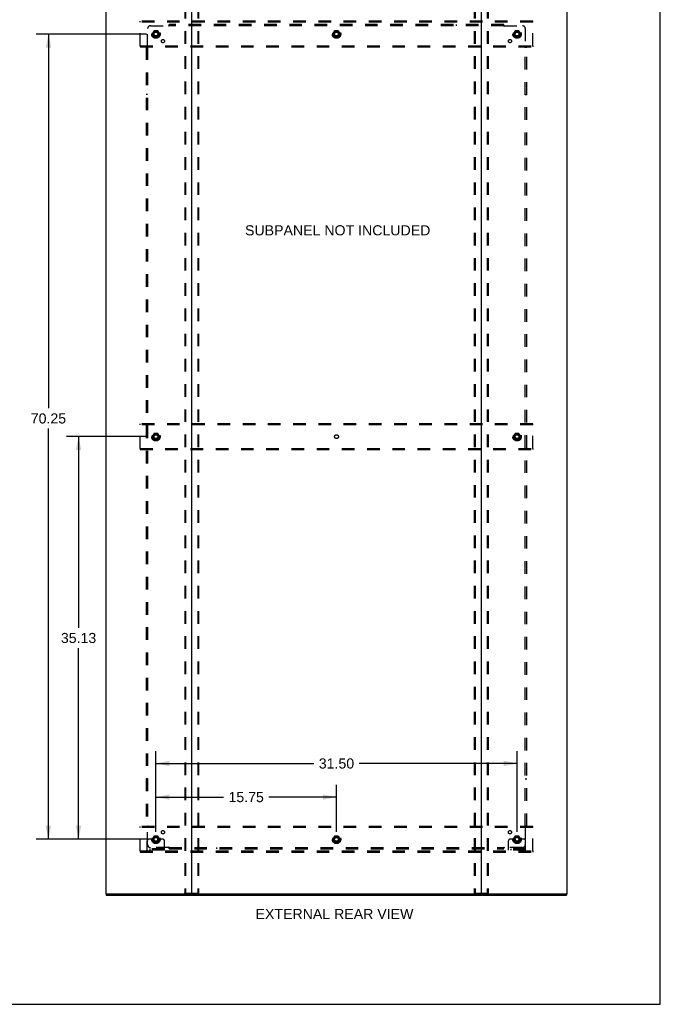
# Model space of a CAD drawing. Header units: inches. Extents: x 0 to 200, y 0 to 129.
# Tile 91 of 94: x 144 to 200, y 0 to 86. Entities that reach past the tile are written whole.
import ezdxf

# ---------------------------------------------------------------- set-up
doc = ezdxf.new("R2010")
doc.units = ezdxf.units.IN
doc.header["$LTSCALE"] = 11
doc.header["$MEASUREMENT"] = 0
doc.linetypes.add('DOT', pattern=[0.2, 0.1, -0.1])
doc.linetypes.add('HIDDEN', pattern=[0.2, 0.1, -0.1])
doc.layers.get('0').update_dxf_attribs({"linetype": 'CONTINUOUS'})
for name, color, linetype in [('DEFAULT_2', 8, 'HIDDEN'), ('DIMENSIONS', 7, 'CONTINUOUS'), ('SUBPANEL', 7, 'CONTINUOUS')]:
    doc.layers.add(name, color=color, linetype=linetype)
doc.styles.get("Standard").update_dxf_attribs({"font": 'arial.ttf'})
doc.dimstyles.new('DIMSTYLE_1', dxfattribs={"dimtxt": 0.882353, "dimasz": 1.176471, "dimexe": 0.09, "dimexo": 0.07, "dimgap": 0.0375, "dimtad": 0, "dimtih": 1, "dimtoh": 1, "dimzin": 4, "dimdsep": 46, "dimtxsty": 'Standard', "dimblk": '_FILLED', "dimblk1": '_FILLED', "dimblk2": '_FILLED', "dimcen": 0.09, "dimadec": 3, "dimazin": 1, "dimtfac": 1, "dimtdec": 3, "dimtofl": 0, "dimtmove": 0, "dimatfit": 3, "dimldrblk": '_FILLED', "dimfxl": 0, "dimtolj": 1, "dimtzin": 4, "dimarcsym": 0})

# ---------------------------------------------------------------- blocks, each defined once
blk = doc.blocks.new('_FILLED')
at = {"color": 0, "linetype": 'ByBlock'}
blk.add_solid([(0, 0), (-1, 0.2), (-1, -0.2)], dxfattribs=at)
blk = doc.blocks.new('*D3')
at = {"layer": 'DIMENSIONS', "color": 2, "linetype": 'Continuous'}
for p, q in [((156.007, 15.054), (156.007, 19.136)), ((171.757, 15.054), (171.757, 19.136)), ((156.007, 18.077), (161.899, 18.077)), ((171.757, 18.077), (165.864, 18.077))]:
    blk.add_line(p, q, dxfattribs=at)
at = {"layer": 'DIMENSIONS', "color": 2, "linetype": 'Continuous', "xscale": 1.1764705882, "yscale": 1.1764705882, "zscale": 1.1764705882, "rotation": 180}
blk.add_blockref('_FILLED', (156.007, 18.077), dxfattribs=at)
at = {"layer": 'DIMENSIONS', "color": 2, "linetype": 'Continuous', "xscale": 1.1764705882, "yscale": 1.1764705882, "zscale": 1.1764705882}
blk.add_blockref('_FILLED', (171.757, 18.077), dxfattribs=at)
at = {"layer": 'DIMENSIONS', "color": 2, "linetype": 'Continuous', "insert": (163.882, 18.518), "char_height": 0.8824, "width": 3.08332, "attachment_point": 2, "line_spacing_factor": 0.9}
blk.add_mtext('15.75', dxfattribs=at)
blk = doc.blocks.new('*D4')
at = {"layer": 'DIMENSIONS', "color": 2, "linetype": 'Continuous'}
for p, q in [((155.183, 84.646), (145.578, 84.646)), ((146.637, 84.646), (146.637, 51.993)), ((146.637, 14.396), (146.637, 50.228)), ((155.183, 14.396), (145.578, 14.396))]:
    blk.add_line(p, q, dxfattribs=at)
at = {"layer": 'DIMENSIONS', "color": 2, "linetype": 'Continuous', "xscale": 1.1764705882, "yscale": 1.1764705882, "zscale": 1.1764705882}
for p, rotation in [((146.637, 84.646), 90), ((146.637, 14.396), 270)]:
    blk.add_blockref('_FILLED', p, dxfattribs=dict(at, rotation=rotation))
at = {"layer": 'DIMENSIONS', "color": 2, "linetype": 'Continuous', "insert": (146.637, 51.552), "char_height": 0.8824, "width": 3.08332, "attachment_point": 2, "line_spacing_factor": 0.9}
blk.add_mtext('70.25', dxfattribs=at)
blk = doc.blocks.new('*D5')
at = {"layer": 'DIMENSIONS', "color": 2, "linetype": 'Continuous'}
for p, q in [((156.007, 15.054), (156.007, 22.069)), ((187.507, 15.054), (187.507, 22.069)), ((156.007, 21.011), (169.774, 21.011)), ((187.507, 21.011), (173.739, 21.011))]:
    blk.add_line(p, q, dxfattribs=at)
at = {"layer": 'DIMENSIONS', "color": 2, "linetype": 'Continuous', "xscale": 1.1764705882, "yscale": 1.1764705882, "zscale": 1.1764705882, "rotation": 180}
blk.add_blockref('_FILLED', (156.007, 21.011), dxfattribs=at)
at = {"layer": 'DIMENSIONS', "color": 2, "linetype": 'Continuous', "xscale": 1.1764705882, "yscale": 1.1764705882, "zscale": 1.1764705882}
blk.add_blockref('_FILLED', (187.507, 21.011), dxfattribs=at)
at = {"layer": 'DIMENSIONS', "color": 2, "linetype": 'Continuous', "insert": (171.757, 21.452), "char_height": 0.8824, "width": 3.08332, "attachment_point": 2, "line_spacing_factor": 0.9}
blk.add_mtext('31.50', dxfattribs=at)
blk = doc.blocks.new('*D6')
at = {"layer": 'DIMENSIONS', "color": 2, "linetype": 'Continuous'}
for p, q in [((155.183, 49.521), (148.206, 49.521)), ((149.264, 49.521), (149.264, 32.841)), ((149.264, 14.396), (149.264, 31.076)), ((155.183, 14.396), (148.206, 14.396))]:
    blk.add_line(p, q, dxfattribs=at)
at = {"layer": 'DIMENSIONS', "color": 2, "linetype": 'Continuous', "xscale": 1.1764705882, "yscale": 1.1764705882, "zscale": 1.1764705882}
for p, rotation in [((149.264, 49.521), 90), ((149.264, 14.396), 270)]:
    blk.add_blockref('_FILLED', p, dxfattribs=dict(at, rotation=rotation))
at = {"layer": 'DIMENSIONS', "color": 2, "linetype": 'Continuous', "insert": (149.264, 32.4), "char_height": 0.8824, "width": 3.08332, "attachment_point": 2, "line_spacing_factor": 0.9}
blk.add_mtext('35.13', dxfattribs=at)

msp = doc.modelspace()

# ---------------------------------------------------------------- linework, layer by layer
at = {"color": 7, "linetype": 'Continuous'}
for p, q in [((200, 0), (200, 129.412)), ((151.684, 9.625), (151.684, 9.521)), ((151.693, 9.625), (151.722, 9.625)), ((159.092, 9.625), (184.422, 9.625)), ((191.792, 9.625), (191.82, 9.625)), ((191.83, 9.625), (191.83, 9.521)), ((0, 0), (200, 0))]:
    msp.add_line(p, q, dxfattribs=at)
at = {"color": 3, "linetype": 'Continuous'}
for p, q in [((151.632, 89.417), (151.632, 9.625)), ((159.132, 9.665), (159.132, 89.377)), ((184.382, 89.377), (184.382, 9.665)), ((191.882, 9.625), (191.882, 89.417)), ((151.693, 9.625), (151.632, 9.625)), ((151.684, 9.521), (191.83, 9.521)), ((151.722, 9.625), (159.092, 9.625)), ((184.422, 9.625), (191.792, 9.625)), ((191.82, 9.625), (191.882, 9.625))]:
    msp.add_line(p, q, dxfattribs=at)
for centre, start, end in [((159.092, 9.665), 270, 360), ((184.422, 9.665), 180, 270)]:
    msp.add_arc(centre, 0.04, start, end, dxfattribs=at)
at = {"color": 7, "linetype": 'Continuous'}
for centre, start, end in [((159.172, 9.665), 180, 270), ((184.342, 9.665), 270, 360)]:
    msp.add_arc(centre, 0.04, start, end, dxfattribs=at)
at = {"layer": 'DEFAULT_2', "color": 8, "linetype": 'HIDDEN'}
for p, q in [((158.528, 89.303), (158.528, 9.738)), ((158.601, 89.303), (158.601, 9.738)), ((159.662, 89.303), (159.662, 9.738)), ((159.736, 89.303), (159.736, 9.738)), ((183.778, 89.303), (183.778, 9.738)), ((183.851, 89.303), (183.851, 9.738)), ((184.912, 89.303), (184.912, 9.738)), ((184.986, 89.303), (184.986, 9.738)), ((154.632, 85.667), (154.632, 85.771)), ((188.882, 85.771), (154.632, 85.771)), ((154.632, 83.625), (154.632, 85.667)), ((188.882, 85.667), (154.632, 85.667)), ((188.882, 85.667), (188.882, 85.771)), ((188.882, 83.625), (188.882, 85.667)), ((155.844, 84.918), (155.689, 84.651)), ((155.689, 84.641), (155.844, 84.373)), ((156.161, 84.923), (155.852, 84.923)), ((156.161, 84.368), (155.852, 84.368)), ((156.324, 84.651), (156.17, 84.918)), ((156.17, 84.373), (156.324, 84.641)), ((171.594, 84.918), (171.439, 84.651)), ((171.439, 84.641), (171.594, 84.373)), ((171.911, 84.923), (171.602, 84.923)), ((171.911, 84.368), (171.602, 84.368)), ((172.074, 84.651), (171.92, 84.918)), ((171.92, 84.373), (172.074, 84.641)), ((187.344, 84.918), (187.189, 84.651)), ((187.189, 84.641), (187.344, 84.373)), ((187.661, 84.923), (187.352, 84.923)), ((187.661, 84.368), (187.352, 84.368)), ((187.824, 84.651), (187.67, 84.918)), ((187.67, 84.373), (187.824, 84.641)), ((154.632, 83.625), (154.632, 83.521)), ((154.632, 83.625), (188.882, 83.625)), ((154.632, 83.521), (188.882, 83.521)), ((188.882, 83.625), (188.882, 83.521)), ((154.632, 50.542), (154.632, 50.646)), ((188.882, 50.646), (154.632, 50.646)), ((154.632, 48.5), (154.632, 50.542)), ((188.882, 50.542), (154.632, 50.542)), ((188.882, 50.542), (188.882, 50.646)), ((188.882, 48.5), (188.882, 50.542)), ((155.844, 49.793), (155.689, 49.526)), ((155.689, 49.516), (155.844, 49.248)), ((156.161, 49.798), (155.852, 49.798)), ((156.161, 49.243), (155.852, 49.243)), ((156.324, 49.526), (156.17, 49.793)), ((156.17, 49.248), (156.324, 49.516)), ((187.344, 49.793), (187.189, 49.526)), ((187.189, 49.516), (187.344, 49.248)), ((187.661, 49.798), (187.352, 49.798)), ((187.661, 49.243), (187.352, 49.243)), ((187.824, 49.526), (187.67, 49.793)), ((187.67, 49.248), (187.824, 49.516)), ((154.632, 48.5), (154.632, 48.396)), ((154.632, 48.5), (188.882, 48.5)), ((154.632, 48.396), (188.882, 48.396)), ((188.882, 48.5), (188.882, 48.396)), ((188.882, 15.521), (154.632, 15.521)), ((154.632, 15.417), (154.632, 15.521)), ((188.882, 15.417), (188.882, 15.521)), ((188.882, 15.417), (154.632, 15.417)), ((154.632, 13.375), (154.632, 15.417)), ((155.844, 14.668), (155.689, 14.401)), ((156.161, 14.673), (155.852, 14.673)), ((156.324, 14.401), (156.17, 14.668)), ((171.594, 14.668), (171.439, 14.401)), ((171.911, 14.673), (171.602, 14.673)), ((172.074, 14.401), (171.92, 14.668)), ((187.344, 14.668), (187.189, 14.401)), ((187.661, 14.673), (187.352, 14.673)), ((187.824, 14.401), (187.67, 14.668)), ((188.882, 13.375), (188.882, 15.417)), ((155.257, 13.448), (155.257, 14.271)), ((155.471, 14.396), (155.382, 14.396)), ((155.592, 14.396), (155.471, 14.396)), ((155.832, 14.396), (155.592, 14.396)), ((155.689, 14.391), (155.844, 14.123)), ((156.161, 14.118), (155.852, 14.118)), ((156.17, 14.123), (156.324, 14.391)), ((156.182, 14.396), (156.421, 14.396)), ((156.542, 14.396), (156.421, 14.396)), ((156.632, 14.396), (156.542, 14.396)), ((156.757, 13.448), (156.757, 14.271)), ((171.439, 14.391), (171.594, 14.123)), ((171.911, 14.118), (171.602, 14.118)), ((171.92, 14.123), (172.074, 14.391)), ((186.757, 13.448), (186.757, 14.271)), ((186.971, 14.396), (186.882, 14.396)), ((187.092, 14.396), (186.971, 14.396)), ((187.332, 14.396), (187.092, 14.396)), ((187.189, 14.391), (187.344, 14.123)), ((187.661, 14.118), (187.352, 14.118)), ((187.67, 14.123), (187.824, 14.391)), ((187.682, 14.396), (187.921, 14.396)), ((188.042, 14.396), (187.921, 14.396)), ((188.132, 14.396), (188.042, 14.396)), ((188.257, 13.448), (188.257, 14.271)), ((154.632, 13.375), (188.882, 13.375)), ((154.632, 13.375), (154.632, 13.271)), ((154.632, 13.271), (188.882, 13.271)), ((156.757, 13.552), (155.257, 13.552)), ((156.757, 13.448), (155.257, 13.448)), ((155.504, 13.448), (155.504, 13.552)), ((155.76, 13.448), (155.76, 13.552)), ((156.254, 13.448), (156.254, 13.552)), ((156.51, 13.448), (156.51, 13.552)), ((188.257, 13.552), (186.757, 13.552)), ((188.257, 13.448), (186.757, 13.448)), ((187.004, 13.448), (187.004, 13.552)), ((187.26, 13.448), (187.26, 13.552)), ((187.754, 13.448), (187.754, 13.552)), ((188.01, 13.448), (188.01, 13.552)), ((188.882, 13.375), (188.882, 13.271)), ((158.549, 9.708), (159.714, 9.708)), ((183.799, 9.708), (184.964, 9.708))]:
    msp.add_line(p, q, dxfattribs=at)
for points in [[(158.549, 9.708), (158.543, 9.709), (158.538, 9.712), (158.534, 9.717), (158.531, 9.723), (158.529, 9.73), (158.528, 9.738)], [(158.601, 9.738), (158.602, 9.73), (158.604, 9.723), (158.608, 9.717), (158.612, 9.712), (158.617, 9.709), (158.623, 9.708)], [(159.641, 9.708), (159.646, 9.709), (159.651, 9.712), (159.656, 9.717), (159.659, 9.723), (159.661, 9.73), (159.662, 9.738)], [(159.736, 9.738), (159.735, 9.73), (159.733, 9.723), (159.729, 9.717), (159.725, 9.712), (159.72, 9.709), (159.714, 9.708)], [(183.799, 9.708), (183.793, 9.709), (183.788, 9.712), (183.784, 9.717), (183.781, 9.723), (183.779, 9.73), (183.778, 9.738)], [(183.851, 9.738), (183.852, 9.73), (183.854, 9.723), (183.858, 9.717), (183.862, 9.712), (183.867, 9.709), (183.873, 9.708)], [(184.891, 9.708), (184.896, 9.709), (184.901, 9.712), (184.906, 9.717), (184.909, 9.723), (184.911, 9.73), (184.912, 9.738)], [(184.986, 9.738), (184.985, 9.73), (184.983, 9.723), (184.979, 9.717), (184.975, 9.712), (184.97, 9.709), (184.964, 9.708)]]:
    msp.add_lwpolyline(points, dxfattribs=at)
for centre, radius in [((156.007, 84.646), 0.372), ((156.007, 84.646), 0.356), ((156.007, 84.646), 0.312), ((156.007, 84.646), 0.204), ((156.007, 84.646), 0.188), ((156.007, 84.646), 0.183), ((156.007, 84.646), 0.165), ((171.757, 84.646), 0.372), ((171.757, 84.646), 0.356), ((171.757, 84.646), 0.312), ((171.757, 84.646), 0.204), ((171.757, 84.646), 0.188), ((171.757, 84.646), 0.183), ((171.757, 84.646), 0.165), ((187.507, 84.646), 0.372), ((187.507, 84.646), 0.356), ((187.507, 84.646), 0.312), ((187.507, 84.646), 0.204), ((187.507, 84.646), 0.188), ((187.507, 84.646), 0.183), ((187.507, 84.646), 0.165), ((156.007, 49.521), 0.372), ((156.007, 49.521), 0.356), ((156.007, 49.521), 0.312), ((187.507, 49.521), 0.372), ((187.507, 49.521), 0.356), ((187.507, 49.521), 0.312), ((156.007, 49.521), 0.204), ((156.007, 49.521), 0.188), ((156.007, 49.521), 0.183), ((156.007, 49.521), 0.165), ((187.507, 49.521), 0.204), ((187.507, 49.521), 0.188), ((187.507, 49.521), 0.183), ((187.507, 49.521), 0.165), ((156.007, 14.396), 0.372), ((156.007, 14.396), 0.356), ((156.007, 14.396), 0.312), ((171.757, 14.396), 0.372), ((171.757, 14.396), 0.356), ((171.757, 14.396), 0.312), ((187.507, 14.396), 0.372), ((187.507, 14.396), 0.356), ((187.507, 14.396), 0.312), ((156.007, 14.396), 0.204), ((156.007, 14.396), 0.188), ((156.007, 14.396), 0.183), ((156.007, 14.396), 0.165), ((171.757, 14.396), 0.204), ((171.757, 14.396), 0.188), ((171.757, 14.396), 0.183), ((171.757, 14.396), 0.165), ((187.507, 14.396), 0.204), ((187.507, 14.396), 0.188), ((187.507, 14.396), 0.183), ((187.507, 14.396), 0.165)]:
    msp.add_circle(centre, radius, dxfattribs=at)
at = {"layer": 'DEFAULT_2', "color": 8, "linetype": 'DOT'}
for centre in [(156.007, 84.646), (171.757, 84.646), (187.507, 84.646), (156.007, 49.521), (171.757, 49.521), (187.507, 49.521), (156.007, 14.396), (171.757, 14.396), (187.507, 14.396)]:
    msp.add_circle(centre, 0.17, dxfattribs=at)
at = {"layer": 'DEFAULT_2', "color": 8, "linetype": 'HIDDEN'}
for centre, radius, start, end in [((155.698, 84.646), 0.01, 150.01268, 209.98829), ((155.852, 84.913), 0.01, 90.01235, 149.98915), ((155.852, 84.378), 0.01, 210.01204, 269.98872), ((156.161, 84.913), 0.01, 30.01204, 89.98872), ((156.161, 84.378), 0.01, 270.01235, 329.98915), ((156.316, 84.646), 0.01, 330.01268, 29.98829), ((171.448, 84.646), 0.01, 150.01268, 209.98829), ((171.602, 84.913), 0.01, 90.01235, 149.98915), ((171.602, 84.378), 0.01, 210.01204, 269.98872), ((171.911, 84.913), 0.01, 30.01204, 89.98872), ((171.911, 84.378), 0.01, 270.01235, 329.98915), ((172.066, 84.646), 0.01, 330.01268, 29.98829), ((187.198, 84.646), 0.01, 150.01268, 209.98829), ((187.352, 84.913), 0.01, 90.01235, 149.98915), ((187.352, 84.378), 0.01, 210.01204, 269.98872), ((187.661, 84.913), 0.01, 30.01204, 89.98872), ((187.661, 84.378), 0.01, 270.01235, 329.98915), ((187.816, 84.646), 0.01, 330.01268, 29.98829), ((155.698, 49.521), 0.01, 150.01268, 209.98829), ((155.852, 49.788), 0.01, 90.01235, 149.98915), ((155.852, 49.253), 0.01, 210.01204, 269.98872), ((156.161, 49.788), 0.01, 30.01204, 89.98872), ((156.161, 49.253), 0.01, 270.01235, 329.98915), ((156.316, 49.521), 0.01, 330.01268, 29.98829), ((187.198, 49.521), 0.01, 150.01268, 209.98829), ((187.352, 49.788), 0.01, 90.01235, 149.98915), ((187.352, 49.253), 0.01, 210.01204, 269.98872), ((187.661, 49.788), 0.01, 30.01204, 89.98872), ((187.661, 49.253), 0.01, 270.01235, 329.98915), ((187.816, 49.521), 0.01, 330.01268, 29.98829), ((155.852, 14.663), 0.01, 90.01235, 149.98915), ((156.161, 14.663), 0.01, 30.01204, 89.98872), ((171.602, 14.663), 0.01, 90.01235, 149.98915), ((171.911, 14.663), 0.01, 30.01204, 89.98872), ((187.352, 14.663), 0.01, 90.01235, 149.98915), ((187.661, 14.663), 0.01, 30.01204, 89.98872), ((155.382, 14.271), 0.125, 90, 180), ((155.698, 14.396), 0.01, 150.01268, 209.98829), ((156.007, 14.396), 0.175, 180, 360), ((155.852, 14.128), 0.01, 210.01204, 269.98872), ((156.161, 14.128), 0.01, 270.01235, 329.98915), ((156.316, 14.396), 0.01, 330.01268, 29.98829), ((156.632, 14.271), 0.125, 0, 90), ((171.448, 14.396), 0.01, 150.01268, 209.98829), ((171.602, 14.128), 0.01, 210.01204, 269.98872), ((171.911, 14.128), 0.01, 270.01235, 329.98915), ((172.066, 14.396), 0.01, 330.01268, 29.98829), ((186.882, 14.271), 0.125, 90, 180), ((187.198, 14.396), 0.01, 150.01268, 209.98829), ((187.507, 14.396), 0.175, 180, 360), ((187.352, 14.128), 0.01, 210.01204, 269.98872), ((187.661, 14.128), 0.01, 270.01235, 329.98915), ((187.816, 14.396), 0.01, 330.01268, 29.98829), ((188.132, 14.271), 0.125, 0, 90)]:
    msp.add_arc(centre, radius, start, end, dxfattribs=at)
at = {"layer": 'SUBPANEL', "color": 8, "linetype": 'HIDDEN'}
for p, q in [((155.288, 83.525), (155.288, 85.115)), ((155.538, 85.365), (157.128, 85.365)), ((157.146, 85.383), (157.139, 85.377)), ((157.163, 85.324), (157.163, 85.49)), ((186.35, 85.49), (157.163, 85.49)), ((186.35, 85.365), (157.163, 85.365)), ((161.288, 85.365), (161.288, 85.49)), ((182.225, 85.365), (182.225, 85.49)), ((186.35, 85.324), (186.35, 85.49)), ((186.386, 85.365), (187.975, 85.365)), ((188.225, 85.115), (188.225, 83.525)), ((155.163, 83.49), (155.163, 15.552)), ((155.163, 83.49), (155.329, 83.49)), ((155.288, 83.49), (155.288, 15.552)), ((188.185, 83.49), (188.35, 83.49)), ((188.225, 15.552), (188.225, 83.49)), ((188.244, 83.507), (188.238, 83.513)), ((188.35, 15.552), (188.35, 83.49)), ((155.288, 79.365), (155.163, 79.365)), ((188.225, 79.365), (188.35, 79.365)), ((155.288, 19.677), (155.163, 19.677)), ((188.225, 19.677), (188.35, 19.677)), ((155.163, 15.552), (155.329, 15.552)), ((155.269, 15.535), (155.276, 15.529)), ((155.288, 13.927), (155.288, 15.517)), ((188.185, 15.552), (188.35, 15.552)), ((188.225, 15.517), (188.225, 13.927)), ((157.128, 13.677), (155.538, 13.677)), ((157.163, 13.552), (157.163, 13.718)), ((157.163, 13.677), (186.35, 13.677)), ((157.163, 13.552), (186.35, 13.552)), ((161.288, 13.677), (161.288, 13.552)), ((182.225, 13.677), (182.225, 13.552)), ((186.35, 13.552), (186.35, 13.718)), ((186.367, 13.658), (186.374, 13.665)), ((187.975, 13.677), (186.386, 13.677))]:
    msp.add_line(p, q, dxfattribs=at)
for points in [[(157.139, 85.377), (157.137, 85.375), (157.136, 85.373), (157.134, 85.371), (157.132, 85.369), (157.13, 85.368), (157.129, 85.366), (157.128, 85.365)], [(157.14, 85.345), (157.138, 85.35), (157.136, 85.352), (157.135, 85.355), (157.133, 85.357), (157.132, 85.359), (157.13, 85.361), (157.129, 85.363), (157.128, 85.365)], [(157.163, 85.324), (157.161, 85.324), (157.159, 85.325), (157.158, 85.326), (157.156, 85.327), (157.155, 85.328), (157.153, 85.329), (157.152, 85.331), (157.15, 85.332), (157.149, 85.334), (157.147, 85.335), (157.146, 85.337), (157.144, 85.339), (157.143, 85.341), (157.142, 85.343), (157.14, 85.345)], [(157.163, 85.403), (157.161, 85.401), (157.16, 85.399), (157.158, 85.397), (157.157, 85.395), (157.155, 85.393), (157.153, 85.391), (157.152, 85.39), (157.15, 85.388), (157.149, 85.386), (157.147, 85.385), (157.146, 85.383)], [(186.35, 85.403), (186.352, 85.401), (186.354, 85.399), (186.355, 85.397), (186.357, 85.395), (186.358, 85.393), (186.36, 85.391), (186.361, 85.39), (186.363, 85.388), (186.364, 85.386), (186.366, 85.385), (186.367, 85.383)], [(186.35, 85.324), (186.352, 85.324), (186.354, 85.325), (186.356, 85.326), (186.357, 85.327), (186.359, 85.328), (186.36, 85.329), (186.362, 85.331), (186.363, 85.332), (186.365, 85.334), (186.366, 85.335), (186.367, 85.337), (186.369, 85.339), (186.37, 85.341), (186.371, 85.343), (186.373, 85.345), (186.376, 85.35)], [(186.367, 85.383), (186.374, 85.377), (186.376, 85.375), (186.378, 85.373), (186.379, 85.371), (186.381, 85.369), (186.383, 85.368), (186.384, 85.366), (186.386, 85.365)], [(186.376, 85.35), (186.377, 85.352), (186.378, 85.355), (186.38, 85.357), (186.381, 85.359), (186.383, 85.361), (186.384, 85.363), (186.386, 85.365)], [(155.249, 83.49), (155.252, 83.491), (155.254, 83.493), (155.256, 83.494), (155.258, 83.496), (155.26, 83.497), (155.261, 83.499), (155.263, 83.501), (155.265, 83.502), (155.266, 83.504), (155.268, 83.505), (155.269, 83.507)], [(155.269, 83.507), (155.276, 83.513), (155.277, 83.515), (155.279, 83.517), (155.281, 83.519), (155.283, 83.52), (155.285, 83.522), (155.286, 83.524), (155.288, 83.525)], [(155.303, 83.515), (155.3, 83.516), (155.298, 83.518), (155.296, 83.519), (155.293, 83.521), (155.291, 83.522), (155.29, 83.524), (155.288, 83.525)], [(155.329, 83.49), (155.328, 83.491), (155.327, 83.493), (155.326, 83.495), (155.326, 83.496), (155.324, 83.498), (155.323, 83.499), (155.322, 83.501), (155.32, 83.502), (155.319, 83.504), (155.317, 83.505), (155.315, 83.507), (155.313, 83.508), (155.311, 83.509), (155.309, 83.511), (155.307, 83.512), (155.303, 83.515)], [(188.185, 83.49), (188.185, 83.491), (188.186, 83.493), (188.187, 83.495), (188.188, 83.496), (188.189, 83.498), (188.19, 83.499), (188.191, 83.501), (188.193, 83.502), (188.194, 83.504), (188.196, 83.505), (188.198, 83.507), (188.2, 83.508), (188.202, 83.509), (188.204, 83.511), (188.206, 83.512)], [(188.206, 83.512), (188.211, 83.515), (188.213, 83.516), (188.215, 83.518), (188.218, 83.519), (188.22, 83.521), (188.222, 83.522), (188.224, 83.524), (188.225, 83.525)], [(188.238, 83.513), (188.236, 83.515), (188.234, 83.517), (188.232, 83.519), (188.23, 83.52), (188.229, 83.522), (188.227, 83.524), (188.225, 83.525)], [(188.264, 83.49), (188.262, 83.491), (188.26, 83.493), (188.258, 83.494), (188.256, 83.496), (188.254, 83.497), (188.252, 83.499), (188.25, 83.501), (188.249, 83.502), (188.247, 83.504), (188.246, 83.505), (188.244, 83.507)], [(155.249, 15.552), (155.252, 15.55), (155.254, 15.549), (155.256, 15.547), (155.258, 15.546), (155.26, 15.544), (155.261, 15.543), (155.263, 15.541), (155.265, 15.54), (155.266, 15.538), (155.268, 15.537), (155.269, 15.535)], [(155.276, 15.529), (155.277, 15.527), (155.279, 15.525), (155.281, 15.523), (155.283, 15.521), (155.285, 15.52), (155.286, 15.518), (155.288, 15.517)], [(155.307, 15.53), (155.303, 15.527), (155.3, 15.525), (155.298, 15.524), (155.296, 15.523), (155.293, 15.521), (155.291, 15.52), (155.29, 15.518), (155.288, 15.517)], [(155.329, 15.552), (155.328, 15.55), (155.327, 15.549), (155.326, 15.547), (155.326, 15.545), (155.324, 15.544), (155.323, 15.542), (155.322, 15.541), (155.32, 15.539), (155.319, 15.538), (155.317, 15.536), (155.315, 15.535), (155.313, 15.534), (155.311, 15.532), (155.309, 15.531), (155.307, 15.53)], [(188.185, 15.552), (188.185, 15.55), (188.186, 15.549), (188.187, 15.547), (188.188, 15.545), (188.189, 15.544), (188.19, 15.542), (188.191, 15.541), (188.193, 15.539), (188.194, 15.538), (188.196, 15.536), (188.198, 15.535), (188.2, 15.534), (188.202, 15.532), (188.204, 15.531), (188.206, 15.53), (188.211, 15.527)], [(188.211, 15.527), (188.213, 15.525), (188.215, 15.524), (188.218, 15.523), (188.22, 15.521), (188.222, 15.52), (188.224, 15.518), (188.225, 15.517)], [(188.244, 15.535), (188.238, 15.529), (188.236, 15.527), (188.234, 15.525), (188.232, 15.523), (188.23, 15.521), (188.229, 15.52), (188.227, 15.518), (188.225, 15.517)], [(188.264, 15.552), (188.262, 15.55), (188.26, 15.549), (188.258, 15.547), (188.256, 15.546), (188.254, 15.544), (188.252, 15.543), (188.25, 15.541), (188.249, 15.54), (188.247, 15.538), (188.246, 15.537), (188.244, 15.535)], [(157.138, 13.692), (157.136, 13.689), (157.135, 13.687), (157.133, 13.685), (157.132, 13.683), (157.13, 13.681), (157.129, 13.679), (157.128, 13.677)], [(157.146, 13.658), (157.139, 13.665), (157.137, 13.667), (157.136, 13.669), (157.134, 13.67), (157.132, 13.672), (157.13, 13.674), (157.129, 13.676), (157.128, 13.677)], [(157.163, 13.718), (157.161, 13.717), (157.159, 13.717), (157.158, 13.716), (157.156, 13.715), (157.155, 13.714), (157.153, 13.712), (157.152, 13.711), (157.15, 13.71), (157.149, 13.708), (157.147, 13.706), (157.146, 13.705), (157.144, 13.703), (157.143, 13.701), (157.142, 13.699), (157.14, 13.696), (157.138, 13.692)], [(157.163, 13.639), (157.161, 13.641), (157.16, 13.643), (157.158, 13.645), (157.157, 13.647), (157.155, 13.649), (157.153, 13.65), (157.152, 13.652), (157.15, 13.654), (157.149, 13.655), (157.147, 13.657), (157.146, 13.658)], [(186.35, 13.718), (186.352, 13.717), (186.354, 13.717), (186.356, 13.716), (186.357, 13.715), (186.359, 13.714), (186.36, 13.712), (186.362, 13.711), (186.363, 13.71), (186.365, 13.708), (186.366, 13.706), (186.367, 13.705), (186.369, 13.703), (186.37, 13.701), (186.371, 13.699), (186.373, 13.696)], [(186.35, 13.639), (186.352, 13.641), (186.354, 13.643), (186.355, 13.645), (186.357, 13.647), (186.358, 13.649), (186.36, 13.65), (186.361, 13.652), (186.363, 13.654), (186.364, 13.655), (186.366, 13.657), (186.367, 13.658)], [(186.373, 13.696), (186.376, 13.692), (186.377, 13.689), (186.378, 13.687), (186.38, 13.685), (186.381, 13.683), (186.383, 13.681), (186.384, 13.679), (186.386, 13.677)], [(186.374, 13.665), (186.376, 13.667), (186.378, 13.669), (186.379, 13.67), (186.381, 13.672), (186.383, 13.674), (186.384, 13.676), (186.386, 13.677)]]:
    msp.add_lwpolyline(points, dxfattribs=at)
for centre, radius in [((156.007, 84.646), 0.25), ((171.757, 84.646), 0.25), ((187.507, 84.646), 0.25), ((156.625, 84.027), 0.141), ((186.888, 84.027), 0.141), ((156.007, 49.521), 0.25), ((187.507, 49.521), 0.25), ((156.007, 14.396), 0.25), ((156.625, 15.015), 0.141), ((171.757, 14.396), 0.25), ((186.888, 15.015), 0.141), ((187.507, 14.396), 0.25)]:
    msp.add_circle(centre, radius, dxfattribs=at)
for centre, start, end in [((155.538, 85.115), 90, 180), ((187.975, 85.115), 0, 90), ((155.538, 13.927), 180, 270), ((187.975, 13.927), 270, 360)]:
    msp.add_arc(centre, 0.25, start, end, dxfattribs=at)

# ---------------------------------------------------------------- texts
at = {"layer": 'DIMENSIONS', "color": 2, "linetype": 'Continuous', "char_height": 0.88235, "attachment_point": 2, "line_spacing_factor": 0.9}
for s, insert, width in [('SUBPANEL NOT INCLUDED', (171.864, 67.963), 16.13492), ('EXTERNAL REAR VIEW', (171.584, 8.322), 13.73715)]:
    msp.add_mtext(s, dxfattribs=dict(at, insert=insert, width=width))

# ---------------------------------------------------------------- dimensions: what is measured, and where the dimension line sits
at = {"layer": 'DIMENSIONS', "color": 2, "linetype": 'Continuous'}
for base, p1, p2, angle, picture, middle in [((146.637, 84.646), (155.253, 14.396), (155.253, 84.646), 90, '*D4', (146.64, 51.106)), ((149.264391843, 14.395831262), (155.253113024, 49.520831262), (155.253113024, 14.395831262), 270, '*D6', (149.262518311, 31.953410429))]:
    dim = msp.add_linear_dim(base=base, p1=p1, p2=p2, angle=angle, dimstyle='DIMSTYLE_1', dxfattribs=at)
    dim.commit()
    dim.dimension.update_dxf_attribs({"geometry": picture, "text_midpoint": middle, "dimtype": 160})
for base, p2, picture, middle in [((187.507, 21.011), (187.507, 14.984), '*D5', (171.755, 21.006)), ((171.757, 18.077), (171.757, 14.984), '*D3', (163.922, 18.072))]:
    dim = msp.add_linear_dim(base=base, p1=(156.007, 14.984), p2=p2, dimstyle='DIMSTYLE_1', dxfattribs=at)
    dim.commit()
    dim.dimension.update_dxf_attribs({"geometry": picture, "text_midpoint": middle, "dimtype": 160})

doc.saveas('drawing.dxf')
